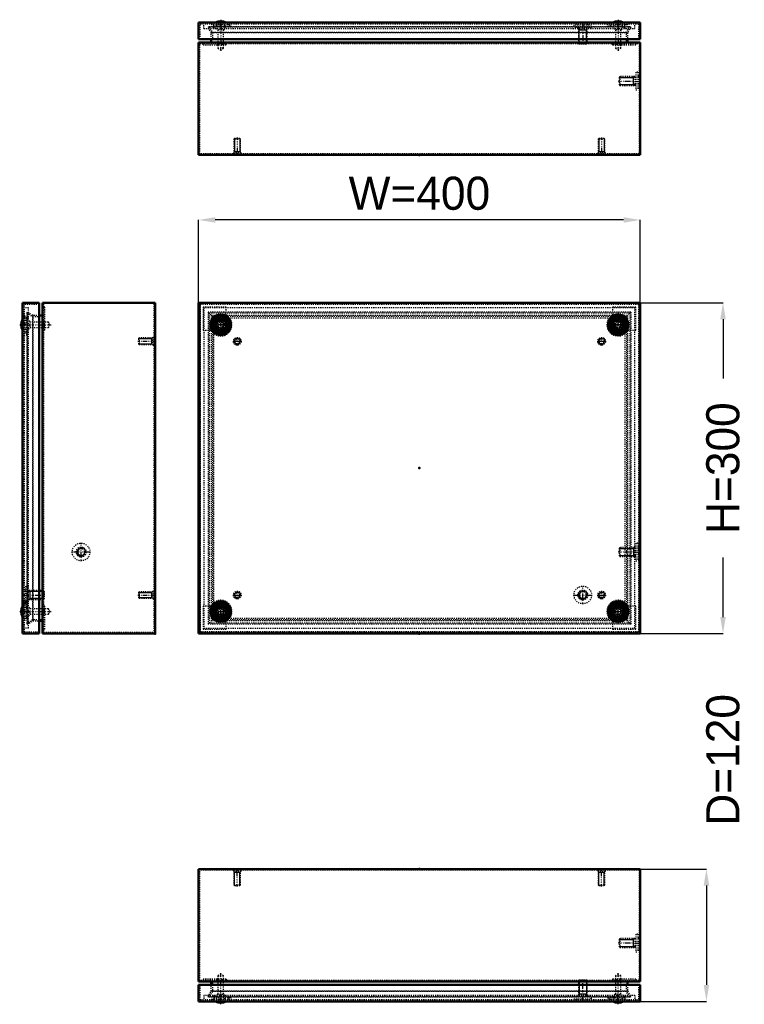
# Model space of a CAD drawing. Header units: millimetres. Extents: x -1 to 1231, y -1 to 891.
# Tile 1 of 2: x -1 to 655, y -1 to 891. Entities that reach past the tile are written whole.
import ezdxf

# ---------------------------------------------------------------- set-up
doc = ezdxf.new("R2010")
doc.units = ezdxf.units.MM
doc.linetypes.add('Center', pattern=[1.5, 0.45, -0.5, 0.05, -0.5])
doc.linetypes.add('Dashed', pattern=[2, 1, -1])
for name, color, linetype, lineweight in [('2d ConnectionPoints', 7, 'Continuous', 50), ('AM_0', 7, 'Continuous', 50), ('AM_5', 3, 'Continuous', 25), ('AM_7', 7, 'Center', 25), ('AM_9', 6, 'Dashed', 25)]:
    doc.layers.add(name, color=color, linetype=linetype, lineweight=lineweight)
doc.dimstyles.new('ISO-25', dxfattribs={"dimtxt": 2.5, "dimasz": 2.5, "dimexe": 1.25, "dimexo": 0.625, "dimtad": 1, "dimtxsty": 'Standard', "dimcen": 2.5, "dimadec": 0, "dimazin": 0, "dimtfac": 1, "dimtmove": 0, "dimatfit": 3, "dimfxl": 1, "dimarcsym": 0})

# ---------------------------------------------------------------- blocks, each defined once
blk = doc.blocks.new('1_SSTBXXXXXX_0__03_1_0_in_SSTB304012_0__1300')
at = {"layer": 'AM_7'}
blk.add_line((180.75, -1.3), (180.75, 27.38), dxfattribs=at)
blk = doc.blocks.new('2_SSTBXXXXXX_0__03_2_0_in_SSTB304012_0__1300')
at = {"layer": 'AM_7'}
blk.add_line((540.75, -1.3), (540.75, 27.38), dxfattribs=at)
blk = doc.blocks.new('3_SSTBXXXXXX_0__03_3_0_in_SSTB304012_0__1300')
at = {"layer": 'AM_0'}
blk.add_arc((180.75, 9.08), 9.08, 238.96755, 301.03245, dxfattribs=at)
at = {"layer": 'AM_9'}
for p, q in [((180.75, 26.08), (178.3, 24.66)), ((178.3, 24.66), (178.3, 7.8)), ((178.3, 24.66), (183.2, 24.66)), ((183.2, 24.66), (180.75, 26.08)), ((183.2, 7.8), (183.2, 24.66)), ((174.1, 3.3), (173.35, 1.3)), ((174.75, 1.8), (174.56, 1.3)), ((174.75, 1.8), (186.75, 1.8)), ((175.75, 1.8), (175.75, 1.5)), ((175.75, 1.5), (185.75, 1.5)), ((177.71, 7.8), (176.04, 4.8)), ((177, 4.8), (177, 3.3)), ((177.71, 7.8), (183.79, 7.8)), ((185.46, 4.8), (183.79, 7.8)), ((184.5, 3.3), (184.5, 4.8)), ((185.75, 1.5), (185.75, 1.8)), ((186.94, 1.3), (186.75, 1.8)), ((188.15, 1.3), (187.4, 3.3))]:
    blk.add_line(p, q, dxfattribs=at)
for start, end in [(236.60013, 238.96755), (301.03245, 303.39987)]:
    blk.add_arc((180.75, 9.08), 9.08, start, end, dxfattribs=at)
blk = doc.blocks.new('4_SSTBXXXXXX_0__03_4_0_in_SSTB304012_0__1300')
at = {"layer": 'AM_0'}
blk.add_arc((540.75, 9.08), 9.08, 238.96755, 301.03245, dxfattribs=at)
at = {"layer": 'AM_9'}
for p, q in [((540.75, 26.08), (538.3, 24.66)), ((538.3, 24.66), (538.3, 7.8)), ((538.3, 24.66), (543.2, 24.66)), ((543.2, 24.66), (540.75, 26.08)), ((543.2, 7.8), (543.2, 24.66)), ((534.1, 3.3), (533.35, 1.3)), ((534.75, 1.8), (534.56, 1.3)), ((534.75, 1.8), (546.75, 1.8)), ((535.75, 1.8), (535.75, 1.5)), ((535.75, 1.5), (545.75, 1.5)), ((537.71, 7.8), (536.04, 4.8)), ((537, 4.8), (537, 3.3)), ((537.71, 7.8), (543.79, 7.8)), ((545.46, 4.8), (543.79, 7.8)), ((544.5, 3.3), (544.5, 4.8)), ((545.75, 1.5), (545.75, 1.8)), ((546.94, 1.3), (546.75, 1.8)), ((548.15, 1.3), (547.4, 3.3))]:
    blk.add_line(p, q, dxfattribs=at)
for start, end in [(236.60013, 238.96755), (301.03245, 303.39987)]:
    blk.add_arc((540.75, 9.08), 9.08, start, end, dxfattribs=at)
blk = doc.blocks.new('5_SSTB3040XX_0__02_0_in_SSTB304012_0__1300')
at = {"layer": 'AM_0'}
for p, q in [((160.75, 16.3), (160.75, 1.3)), ((560.75, 16.3), (160.75, 16.3)), ((560.75, 1.3), (560.75, 16.3)), ((160.75, 1.3), (560.75, 1.3))]:
    blk.add_line(p, q, dxfattribs=at)
at = {"layer": 'AM_5'}
for p, q in [((505.52, 21), (505.52, 7.97)), ((511.98, 21), (511.98, 7.97)), ((512.75, 7.97), (504.75, 7.97)), ((504.75, 6.8), (505.52, 7.97)), ((512.75, 6.8), (511.98, 7.97))]:
    blk.add_line(p, q, dxfattribs=at)
at = {"layer": 'AM_7'}
blk.add_line((508.75, 1.89), (508.75, 21.91), dxfattribs=at)
at = {"layer": 'AM_9'}
for p, q in [((505.52, 21), (504.75, 20.23)), ((504.75, 20.23), (512.75, 20.23)), ((504.75, 20.23), (504.75, 6.8)), ((505.52, 21), (511.98, 21)), ((512.75, 20.23), (511.98, 21)), ((512.75, 6.8), (512.75, 20.23)), ((162.25, 2.8), (162.25, 16.3)), ((559.25, 16.3), (559.25, 2.8)), ((559.25, 2.8), (162.25, 2.8)), ((165.55, 6.8), (165.55, 2.8)), ((555.95, 6.8), (165.55, 6.8)), ((172.55, 3.3), (171.45, 1.3)), ((172.55, 3.3), (188.95, 3.3)), ((174.55, 6.8), (174.55, 2.8)), ((174.55, 4.8), (189.84, 4.8)), ((176.75, 4.8), (176.75, 3.3)), ((184.75, 3.3), (184.75, 4.8)), ((187.39, 4.8), (188.83, 2.8)), ((190.05, 1.3), (188.95, 3.3)), ((190.94, 2.8), (189.84, 4.8)), ((500.75, 5.8), (516.75, 5.8)), ((500.75, 5.8), (500.75, 3.8)), ((500.75, 3.8), (516.75, 3.8)), ((504.25, 3.8), (504.25, 2.8)), ((505.14, 6.8), (505.14, 5.8)), ((512.36, 5.8), (512.36, 6.8)), ((513.25, 2.8), (513.25, 3.8)), ((516.75, 3.8), (516.75, 5.8)), ((531.66, 4.8), (530.56, 2.8)), ((532.55, 3.3), (531.45, 1.3)), ((531.66, 4.8), (546.95, 4.8)), ((532.55, 3.3), (548.95, 3.3)), ((536.75, 4.8), (536.75, 3.3)), ((544.75, 3.3), (544.75, 4.8)), ((546.95, 6.8), (546.95, 2.8)), ((550.05, 1.3), (548.95, 3.3)), ((555.95, 6.8), (555.95, 2.8))]:
    blk.add_line(p, q, dxfattribs=at)
blk.add_lwpolyline([(532.67, 2.8), (532.92, 3.16), (534.11, 4.8)], dxfattribs=at)
blk = doc.blocks.new('6_SSTB304012_0__01_0_in_SSTB304012_0__1300')
at = {"layer": 'AM_0'}
for p, q in [((160.75, 121.3), (160.75, 19.3)), ((560.75, 121.3), (160.75, 121.3)), ((560.75, 19.3), (560.75, 121.3)), ((160.75, 19.3), (560.75, 19.3)), ((172.25, 16.3), (172.25, 19.3)), ((549.25, 19.3), (549.25, 16.3))]:
    blk.add_line(p, q, dxfattribs=at)
at = {"layer": 'AM_5'}
for p, q in [((192.75, 119.3), (193.36, 118.05)), ((198.75, 118.05), (192.75, 118.05)), ((193.36, 106.3), (193.36, 118.05)), ((198.75, 119.3), (198.14, 118.05)), ((198.14, 106.3), (198.14, 118.05)), ((522.75, 119.3), (523.36, 118.05)), ((528.75, 118.05), (522.75, 118.05)), ((523.36, 106.3), (523.36, 118.05)), ((528.75, 119.3), (528.14, 118.05)), ((528.14, 106.3), (528.14, 118.05)), ((541.55, 57.53), (554.58, 57.53)), ((554.58, 50.3), (554.58, 58.3)), ((555.75, 58.3), (554.58, 57.53)), ((541.55, 51.07), (554.58, 51.07)), ((555.75, 50.3), (554.58, 51.07))]:
    blk.add_line(p, q, dxfattribs=at)
at = {"layer": 'AM_7'}
for p, q in [((195.75, 105.6), (195.75, 121)), ((525.75, 105.6), (525.75, 121)), ((540.64, 54.3), (560.66, 54.3))]:
    blk.add_line(p, q, dxfattribs=at)
at = {"layer": 'AM_9'}
for p, q in [((161.75, 20.3), (161.75, 120.3)), ((559.75, 120.3), (161.75, 120.3)), ((192.25, 120.3), (192.25, 119.3)), ((192.25, 119.3), (199.25, 119.3)), ((192.75, 119.3), (192.75, 106.91)), ((198.75, 106.91), (198.75, 119.3)), ((199.25, 119.3), (199.25, 120.3)), ((522.25, 120.3), (522.25, 119.3)), ((522.25, 119.3), (529.25, 119.3)), ((522.75, 119.3), (522.75, 106.91)), ((528.75, 106.91), (528.75, 119.3)), ((529.25, 119.3), (529.25, 120.3)), ((559.75, 120.3), (559.75, 20.3)), ((192.75, 106.91), (198.75, 106.91)), ((192.75, 106.91), (193.36, 106.3)), ((193.36, 106.3), (198.14, 106.3)), ((198.14, 106.3), (198.75, 106.91)), ((522.75, 106.91), (523.36, 106.3)), ((522.75, 106.91), (528.75, 106.91)), ((523.36, 106.3), (528.14, 106.3)), ((528.14, 106.3), (528.75, 106.91)), ((542.32, 58.3), (541.55, 57.53)), ((541.55, 57.53), (541.55, 51.07)), ((555.75, 58.3), (542.32, 58.3)), ((542.32, 58.3), (542.32, 50.3)), ((555.75, 58.3), (555.75, 50.3)), ((556.75, 57.91), (555.75, 57.91)), ((556.75, 62.3), (556.75, 46.3)), ((558.75, 62.3), (556.75, 62.3)), ((558.75, 62.3), (558.75, 46.3)), ((559.75, 58.8), (558.75, 58.8)), ((541.55, 51.07), (542.32, 50.3)), ((542.32, 50.3), (555.75, 50.3)), ((555.75, 50.69), (556.75, 50.69)), ((556.75, 46.3), (558.75, 46.3)), ((558.75, 49.8), (559.75, 49.8)), ((559.75, 20.3), (161.75, 20.3)), ((164.75, 21.5), (164.75, 20.3)), ((185.75, 21.5), (164.75, 21.5)), ((173.25, 20.3), (173.25, 10.33)), ((178.15, 21.5), (178.15, 20.3)), ((178.15, 21.5), (178.15, 20.3)), ((178.25, 21.5), (178.25, 20.3)), ((179.15, 21.5), (179.15, 20.3)), ((182.35, 21.5), (182.35, 20.3)), ((183.25, 21.5), (183.25, 20.3)), ((183.35, 21.5), (183.35, 20.3)), ((183.35, 21.5), (183.35, 20.3)), ((185.75, 21.5), (185.75, 20.3)), ((556.75, 21.5), (535.75, 21.5)), ((535.75, 21.5), (535.75, 20.3)), ((538.15, 21.5), (538.15, 20.3)), ((538.15, 21.5), (538.15, 20.3)), ((538.25, 21.5), (538.25, 20.3)), ((539.15, 21.5), (539.15, 20.3)), ((542.35, 21.5), (542.35, 20.3)), ((543.25, 21.5), (543.25, 20.3)), ((543.35, 21.5), (543.35, 20.3)), ((543.35, 21.5), (543.35, 20.3)), ((548.25, 10.33), (548.25, 20.3)), ((556.75, 21.5), (556.75, 20.3)), ((169.36, 5.6), (172.25, 10.6)), ((173.25, 10.33), (170.23, 5.1)), ((172.25, 10.6), (172.25, 16.3)), ((549.25, 10.6), (172.25, 10.6)), ((548.25, 10.33), (173.25, 10.33)), ((551.27, 5.1), (548.25, 10.33)), ((549.25, 16.3), (549.25, 10.6)), ((549.25, 10.6), (552.14, 5.6)), ((552.14, 5.6), (169.36, 5.6)), ((170.23, 5.1), (169.36, 5.6)), ((551.27, 5.1), (170.23, 5.1)), ((552.14, 5.6), (551.27, 5.1))]:
    blk.add_line(p, q, dxfattribs=at)
blk = doc.blocks.new('7_SSTBXXXXXX_0__03_1_0_in_SSTB304012_0__1300')
at = {"layer": 'AM_7'}
blk.add_line((-1.3, 354.75), (27.38, 354.75), dxfattribs=at)
blk = doc.blocks.new('8_SSTBXXXXXX_0__03_2_0_in_SSTB304012_0__1300')
at = {"layer": 'AM_0'}
blk.add_arc((9.08, 354.75), 9.08, 148.96755, 211.03245, dxfattribs=at)
at = {"layer": 'AM_9'}
for p, q in [((3.3, 361.4), (1.3, 362.15)), ((1.8, 360.75), (1.3, 360.94)), ((1.8, 359.75), (1.5, 359.75)), ((1.5, 359.75), (1.5, 349.75)), ((1.8, 360.75), (1.8, 348.75)), ((4.8, 358.5), (3.3, 358.5)), ((7.8, 357.79), (4.8, 359.46)), ((7.8, 357.79), (7.8, 351.71)), ((24.67, 357.2), (7.8, 357.2)), ((24.67, 357.2), (24.67, 352.3)), ((26.08, 354.75), (24.67, 357.2)), ((1.3, 348.56), (1.8, 348.75)), ((1.5, 349.75), (1.8, 349.75)), ((3.3, 351), (4.8, 351)), ((4.8, 350.04), (7.8, 351.71)), ((7.8, 352.3), (24.67, 352.3)), ((24.67, 352.3), (26.08, 354.75)), ((1.3, 347.35), (3.3, 348.1))]:
    blk.add_line(p, q, dxfattribs=at)
for start, end in [(146.60013, 148.96755), (211.03245, 213.39987)]:
    blk.add_arc((9.08, 354.75), 9.08, start, end, dxfattribs=at)
blk = doc.blocks.new('9_SSTBXXXXXX_0__03_3_0_in_SSTB304012_0__1300')
at = {"layer": 'AM_7'}
blk.add_line((-1.3, 614.75), (27.38, 614.75), dxfattribs=at)
blk = doc.blocks.new('10_SSTBXXXXXX_0__03_4_0_in_SSTB304012_0__1300')
at = {"layer": 'AM_0'}
blk.add_arc((9.08, 614.75), 9.08, 148.96755, 211.03245, dxfattribs=at)
at = {"layer": 'AM_9'}
for p, q in [((3.3, 621.4), (1.3, 622.15)), ((1.8, 620.75), (1.3, 620.94)), ((1.8, 619.75), (1.5, 619.75)), ((1.5, 619.75), (1.5, 609.75)), ((1.8, 620.75), (1.8, 608.75)), ((4.8, 618.5), (3.3, 618.5)), ((7.8, 617.79), (4.8, 619.46)), ((7.8, 617.79), (7.8, 611.71)), ((24.67, 617.2), (7.8, 617.2)), ((26.08, 614.75), (24.67, 617.2)), ((24.67, 617.2), (24.67, 612.3)), ((1.3, 608.56), (1.8, 608.75)), ((1.3, 607.35), (3.3, 608.1)), ((1.5, 609.75), (1.8, 609.75)), ((3.3, 611), (4.8, 611)), ((4.8, 610.04), (7.8, 611.71)), ((7.8, 612.3), (24.67, 612.3)), ((24.67, 612.3), (26.08, 614.75))]:
    blk.add_line(p, q, dxfattribs=at)
for start, end in [(146.60013, 148.96755), (211.03245, 213.39987)]:
    blk.add_arc((9.08, 614.75), 9.08, start, end, dxfattribs=at)
blk = doc.blocks.new('11_SSTB3040XX_0__02_0_in_SSTB304012_0__1300')
at = {"layer": 'AM_0'}
for p, q in [((1.3, 634.75), (1.3, 334.75)), ((1.3, 634.75), (16.3, 634.75)), ((16.3, 634.75), (16.3, 334.75)), ((1.3, 334.75), (16.3, 334.75))]:
    blk.add_line(p, q, dxfattribs=at)
at = {"layer": 'AM_5'}
for p, q in [((6.8, 373.75), (7.97, 372.98)), ((6.8, 365.75), (7.97, 366.52)), ((7.97, 373.75), (7.97, 365.75)), ((21, 372.98), (7.97, 372.98)), ((21, 366.52), (7.97, 366.52))]:
    blk.add_line(p, q, dxfattribs=at)
at = {"layer": 'AM_7'}
blk.add_line((1.89, 369.75), (21.91, 369.75), dxfattribs=at)
at = {"layer": 'AM_9'}
for p, q in [((2.8, 633.25), (2.8, 336.25)), ((16.3, 633.25), (2.8, 633.25)), ((6.8, 629.95), (2.8, 629.95)), ((6.8, 339.55), (6.8, 629.95)), ((3.3, 622.95), (1.3, 624.05)), ((6.8, 620.95), (2.8, 620.95)), ((3.3, 622.95), (3.3, 606.55)), ((4.8, 618.75), (3.3, 618.75)), ((4.8, 620.95), (4.8, 605.66)), ((4.8, 608.11), (2.8, 606.67)), ((3.3, 610.75), (4.8, 610.75)), ((1.3, 605.45), (3.3, 606.55)), ((2.8, 604.56), (4.8, 605.66)), ((5.8, 377.75), (3.8, 377.75)), ((3.8, 377.75), (3.8, 361.75)), ((5.8, 377.75), (5.8, 361.75)), ((3.8, 374.25), (2.8, 374.25)), ((6.8, 373.36), (5.8, 373.36)), ((5.8, 366.14), (6.8, 366.14)), ((20.23, 373.75), (6.8, 373.75)), ((21, 372.98), (20.23, 373.75)), ((20.23, 373.75), (20.23, 365.75)), ((20.23, 365.75), (21, 366.52)), ((21, 372.98), (21, 366.52)), ((3.3, 362.95), (1.3, 364.05)), ((2.8, 365.25), (3.8, 365.25)), ((4.8, 363.84), (2.8, 364.94)), ((3.3, 362.95), (3.3, 346.55)), ((4.8, 358.75), (3.3, 358.75)), ((3.8, 361.75), (5.8, 361.75)), ((4.8, 363.84), (4.8, 348.55)), ((6.8, 365.75), (20.23, 365.75)), ((6.8, 348.55), (2.8, 348.55)), ((3.3, 350.75), (4.8, 350.75)), ((1.3, 345.45), (3.3, 346.55)), ((6.8, 339.55), (2.8, 339.55)), ((2.8, 336.25), (16.3, 336.25))]:
    blk.add_line(p, q, dxfattribs=at)
blk.add_lwpolyline([(2.8, 362.83), (3.16, 362.58), (4.8, 361.39)], dxfattribs=at)
blk = doc.blocks.new('12_SSTB304012_0__01_0_in_SSTB304012_0__1300')
at = {"layer": 'AM_0'}
for p, q in [((19.3, 634.75), (121.3, 634.75)), ((19.3, 634.75), (19.3, 334.75)), ((121.3, 634.75), (121.3, 334.75)), ((19.3, 623.25), (16.3, 623.25)), ((16.3, 346.25), (19.3, 346.25)), ((19.3, 334.75), (121.3, 334.75))]:
    blk.add_line(p, q, dxfattribs=at)
at = {"layer": 'AM_5'}
for p, q in [((106.3, 602.14), (118.05, 602.14)), ((119.3, 602.75), (118.05, 602.14)), ((118.05, 602.75), (118.05, 596.75)), ((106.3, 597.36), (118.05, 597.36)), ((119.3, 596.75), (118.05, 597.36)), ((106.3, 372.14), (118.05, 372.14)), ((106.3, 367.36), (118.05, 367.36)), ((119.3, 372.75), (118.05, 372.14)), ((118.05, 372.75), (118.05, 366.75)), ((119.3, 366.75), (118.05, 367.36))]:
    blk.add_line(p, q, dxfattribs=at)
blk.add_arc((54.3, 408.75), 3.23, 75, 15, dxfattribs=at)
at = {"layer": 'AM_7'}
for p, q in [((105.6, 599.75), (121, 599.75)), ((54.3, 400.35), (54.3, 417.15)), ((45.9, 408.75), (62.7, 408.75)), ((105.6, 369.75), (121, 369.75))]:
    blk.add_line(p, q, dxfattribs=at)
at = {"layer": 'AM_9'}
for p, q in [((120.3, 633.95), (20.3, 633.95)), ((20.3, 633.95), (20.3, 335.95)), ((120.3, 633.95), (120.3, 335.95)), ((5.6, 626.14), (5.1, 625.27)), ((5.1, 625.27), (10.33, 622.25)), ((5.1, 625.27), (5.1, 344.23)), ((10.6, 623.25), (5.6, 626.14)), ((5.6, 626.14), (5.6, 343.36)), ((21.5, 630.75), (20.3, 630.75)), ((21.5, 609.75), (21.5, 630.75)), ((10.33, 622.25), (10.33, 347.25)), ((10.33, 622.25), (20.3, 622.25)), ((16.3, 623.25), (10.6, 623.25)), ((10.6, 623.25), (10.6, 346.25)), ((21.5, 617.59), (20.3, 617.59)), ((21.5, 616.05), (20.3, 616.05)), ((21.5, 615.66), (20.3, 615.66)), ((21.5, 615.15), (20.3, 615.15)), ((21.5, 614.35), (20.3, 614.35)), ((21.5, 613.84), (20.3, 613.84)), ((21.5, 613.45), (20.3, 613.45)), ((20.3, 611.91), (21.5, 611.91)), ((21.5, 609.75), (20.3, 609.75)), ((106.91, 602.75), (106.3, 602.14)), ((106.3, 602.14), (106.3, 597.36)), ((119.3, 602.75), (106.91, 602.75)), ((106.91, 602.75), (106.91, 596.75)), ((120.3, 603.25), (119.3, 603.25)), ((119.3, 603.25), (119.3, 596.25)), ((106.3, 597.36), (106.91, 596.75)), ((106.91, 596.75), (119.3, 596.75)), ((119.3, 596.25), (120.3, 596.25)), ((106.91, 372.75), (106.3, 372.14)), ((106.3, 372.14), (106.3, 367.36)), ((106.3, 367.36), (106.91, 366.75)), ((119.3, 372.75), (106.91, 372.75)), ((106.91, 372.75), (106.91, 366.75)), ((106.91, 366.75), (119.3, 366.75)), ((120.3, 373.25), (119.3, 373.25)), ((119.3, 373.25), (119.3, 366.25)), ((119.3, 366.25), (120.3, 366.25)), ((21.5, 359.75), (20.3, 359.75)), ((21.5, 357.59), (20.3, 357.59)), ((21.5, 338.75), (21.5, 359.75)), ((21.5, 356.05), (20.3, 356.05)), ((21.5, 355.66), (20.3, 355.66)), ((21.5, 355.15), (20.3, 355.15)), ((21.5, 354.35), (20.3, 354.35)), ((21.5, 353.84), (20.3, 353.84)), ((21.5, 353.45), (20.3, 353.45)), ((20.3, 351.91), (21.5, 351.91)), ((10.33, 347.25), (5.1, 344.23)), ((5.1, 344.23), (5.6, 343.36)), ((5.6, 343.36), (10.6, 346.25)), ((20.3, 347.25), (10.33, 347.25)), ((10.6, 346.25), (16.3, 346.25)), ((21.5, 338.75), (20.3, 338.75)), ((20.3, 335.95), (120.3, 335.95))]:
    blk.add_line(p, q, dxfattribs=at)
for radius in [8, 4.5, 4, 3.61, 3.23]:
    blk.add_circle((54.3, 408.75), radius, dxfattribs=at)
blk = doc.blocks.new('13_SSTBXXXXXX_0__03_1_0_in_SSTB304012_0__1300')
at = {"layer": 'AM_0'}
for radius in [7.4, 6.19, 6, 5]:
    blk.add_circle((180.75, 354.75), radius, dxfattribs=at)
at = {"layer": 'AM_9'}
for radius in [6.65, 4.71, 3.75, 3.04, 2.45]:
    blk.add_circle((180.75, 354.75), radius, dxfattribs=at)
blk = doc.blocks.new('14_SSTBXXXXXX_0__03_2_0_in_SSTB304012_0__1300')
at = {"layer": 'AM_0'}
for radius in [7.4, 6.19, 6, 5]:
    blk.add_circle((540.75, 354.75), radius, dxfattribs=at)
at = {"layer": 'AM_9'}
for radius in [6.65, 4.71, 3.75, 3.04, 2.45]:
    blk.add_circle((540.75, 354.75), radius, dxfattribs=at)
blk = doc.blocks.new('15_SSTBXXXXXX_0__03_3_0_in_SSTB304012_0__1300')
at = {"layer": 'AM_0'}
for radius in [7.4, 6.19, 6, 5]:
    blk.add_circle((180.75, 614.75), radius, dxfattribs=at)
at = {"layer": 'AM_9'}
for radius in [6.65, 4.71, 3.75, 3.04, 2.45]:
    blk.add_circle((180.75, 614.75), radius, dxfattribs=at)
blk = doc.blocks.new('16_SSTBXXXXXX_0__03_4_0_in_SSTB304012_0__1300')
at = {"layer": 'AM_0'}
for radius in [7.4, 6.19, 6, 5]:
    blk.add_circle((540.75, 614.75), radius, dxfattribs=at)
at = {"layer": 'AM_9'}
for radius in [6.65, 4.71, 3.75, 3.04, 2.45]:
    blk.add_circle((540.75, 614.75), radius, dxfattribs=at)
blk = doc.blocks.new('17_SSTB3040XX_0__02_0_in_SSTB304012_0__1300')
at = {"layer": 'AM_0'}
for p, q in [((160.75, 634.75), (160.75, 334.75)), ((160.75, 634.75), (560.75, 634.75)), ((560.75, 634.75), (560.75, 334.75)), ((160.75, 334.75), (560.75, 334.75))]:
    blk.add_line(p, q, dxfattribs=at)
for centre, radius in [((180.75, 614.75), 9.3), ((180.75, 614.75), 8.2), ((540.75, 614.75), 9.3), ((540.75, 614.75), 8.2), ((180.75, 354.75), 9.3), ((180.75, 354.75), 8.2), ((540.75, 354.75), 9.3), ((540.75, 354.75), 8.2)]:
    blk.add_circle(centre, radius, dxfattribs=at)
at = {"layer": 'AM_5'}
blk.add_arc((508.75, 369.75), 3.23, 75, 15, dxfattribs=at)
at = {"layer": 'AM_7'}
for p, q in [((180.75, 604.98), (180.75, 624.52)), ((540.75, 604.98), (540.75, 624.52)), ((170.98, 614.75), (190.52, 614.75)), ((530.98, 614.75), (550.52, 614.75)), ((508.75, 361.35), (508.75, 378.15)), ((500.35, 369.75), (517.15, 369.75)), ((180.75, 344.98), (180.75, 364.52)), ((540.75, 344.98), (540.75, 364.52)), ((170.98, 354.75), (190.52, 354.75)), ((530.98, 354.75), (550.52, 354.75))]:
    blk.add_line(p, q, dxfattribs=at)
at = {"layer": 'AM_9'}
for p, q in [((162.25, 633.25), (162.25, 336.25)), ((559.25, 633.25), (162.25, 633.25)), ((555.95, 629.95), (165.55, 629.95)), ((165.55, 629.95), (165.55, 339.55)), ((555.95, 339.55), (555.95, 629.95)), ((559.25, 633.25), (559.25, 336.25)), ((174.55, 348.55), (174.55, 620.95)), ((174.55, 620.95), (546.95, 620.95)), ((546.95, 620.95), (546.95, 348.55)), ((546.95, 348.55), (174.55, 348.55)), ((165.55, 339.55), (555.95, 339.55)), ((559.25, 336.25), (162.25, 336.25))]:
    blk.add_line(p, q, dxfattribs=at)
for centre, radius in [((180.75, 614.75), 4), ((540.75, 614.75), 4), ((508.75, 369.75), 8), ((508.75, 369.75), 4.5), ((508.75, 369.75), 4), ((508.75, 369.75), 3.61), ((508.75, 369.75), 3.23), ((180.75, 354.75), 4), ((540.75, 354.75), 4)]:
    blk.add_circle(centre, radius, dxfattribs=at)
for centre, radius, start, end in [((180.75, 614.75), 9.09, 226.97679, 43.02321), ((180.75, 614.75), 10.19, 232.51027, 37.48973), ((540.75, 614.75), 10.19, 142.51027, 307.48973), ((540.75, 614.75), 9.09, 136.97679, 313.02321), ((180.75, 354.75), 10.19, 322.51027, 127.48973), ((180.75, 354.75), 9.09, 316.97679, 133.02321), ((540.75, 354.75), 10.19, 52.51027, 217.48973), ((540.75, 354.75), 9.09, 46.97679, 223.02321)]:
    blk.add_arc(centre, radius, start, end, dxfattribs=at)
blk = doc.blocks.new('18_SSTB304012_0__01_0_in_SSTB304012_0__1300')
at = {"layer": 'AM_5'}
for p, q in [((541.55, 411.98), (554.58, 411.98)), ((555.75, 412.75), (554.58, 411.98)), ((554.58, 412.75), (554.58, 404.75)), ((541.55, 405.52), (554.58, 405.52)), ((555.75, 404.75), (554.58, 405.52))]:
    blk.add_line(p, q, dxfattribs=at)
for centre in [(195.75, 599.75), (525.75, 599.75), (195.75, 369.75), (525.75, 369.75)]:
    blk.add_arc(centre, 2.39, 75, 15, dxfattribs=at)
at = {"layer": 'AM_7'}
for p, q in [((192.07, 599.75), (199.43, 599.75)), ((195.75, 596.08), (195.75, 603.42)), ((522.08, 599.75), (529.42, 599.75)), ((525.75, 596.08), (525.75, 603.42)), ((540.64, 408.75), (560.66, 408.75)), ((192.07, 369.75), (199.43, 369.75)), ((195.75, 366.07), (195.75, 373.43)), ((522.08, 369.75), (529.42, 369.75)), ((525.75, 366.07), (525.75, 373.43))]:
    blk.add_line(p, q, dxfattribs=at)
at = {"layer": 'AM_9'}
for p, q in [((559.75, 633.95), (161.75, 633.95)), ((161.75, 633.95), (161.75, 335.95)), ((559.75, 633.95), (559.75, 335.95)), ((164.75, 630.75), (164.75, 609.75)), ((185.75, 630.75), (164.75, 630.75)), ((552.14, 626.14), (169.36, 626.14)), ((173.25, 622.25), (169.36, 626.14)), ((169.36, 626.14), (169.36, 343.36)), ((551.27, 625.27), (170.23, 625.27)), ((170.23, 625.27), (170.23, 344.23)), ((185.75, 609.75), (185.75, 630.75)), ((535.75, 630.75), (535.75, 609.75)), ((556.75, 630.75), (535.75, 630.75)), ((552.14, 626.14), (548.25, 622.25)), ((551.27, 625.27), (551.27, 344.23)), ((552.14, 626.14), (552.14, 343.36)), ((556.75, 609.75), (556.75, 630.75)), ((172.25, 623.25), (172.25, 346.25)), ((549.25, 623.25), (172.25, 623.25)), ((548.25, 622.25), (173.25, 622.25)), ((173.25, 622.25), (173.25, 347.25)), ((178.25, 616.05), (178.15, 615.66)), ((183.35, 615.66), (183.25, 616.05)), ((538.25, 616.05), (538.15, 615.66)), ((543.35, 615.66), (543.25, 616.05)), ((548.25, 622.25), (548.25, 347.25)), ((549.25, 623.25), (549.25, 346.25)), ((164.75, 609.75), (185.75, 609.75)), ((178.15, 613.84), (178.25, 613.45)), ((179.15, 615.15), (179.15, 614.35)), ((182.35, 614.35), (182.35, 615.15)), ((183.25, 613.45), (183.35, 613.84)), ((535.75, 609.75), (556.75, 609.75)), ((538.15, 613.84), (538.25, 613.45)), ((539.15, 615.15), (539.15, 614.35)), ((542.35, 614.35), (542.35, 615.15)), ((543.25, 613.45), (543.35, 613.84)), ((542.32, 412.75), (541.55, 411.98)), ((541.55, 411.98), (541.55, 405.52)), ((555.75, 412.75), (542.32, 412.75)), ((542.32, 412.75), (542.32, 404.75)), ((555.75, 412.75), (555.75, 404.75)), ((556.75, 412.36), (555.75, 412.36)), ((558.75, 416.75), (556.75, 416.75)), ((556.75, 416.75), (556.75, 400.75)), ((558.75, 416.75), (558.75, 400.75)), ((559.75, 413.25), (558.75, 413.25)), ((541.55, 405.52), (542.32, 404.75)), ((542.32, 404.75), (555.75, 404.75)), ((555.75, 405.14), (556.75, 405.14)), ((558.75, 404.25), (559.75, 404.25)), ((556.75, 400.75), (558.75, 400.75)), ((185.75, 359.75), (164.75, 359.75)), ((164.75, 359.75), (164.75, 338.75)), ((185.75, 338.75), (185.75, 359.75)), ((556.75, 359.75), (535.75, 359.75)), ((535.75, 359.75), (535.75, 338.75)), ((556.75, 338.75), (556.75, 359.75)), ((178.25, 356.05), (178.15, 355.66)), ((178.15, 353.84), (178.25, 353.45)), ((179.15, 355.15), (179.15, 354.35)), ((182.35, 354.35), (182.35, 355.15)), ((183.35, 355.66), (183.25, 356.05)), ((183.25, 353.45), (183.35, 353.84)), ((538.25, 356.05), (538.15, 355.66)), ((538.15, 353.84), (538.25, 353.45)), ((539.15, 355.15), (539.15, 354.35)), ((542.35, 354.35), (542.35, 355.15)), ((543.35, 355.66), (543.25, 356.05)), ((543.25, 353.45), (543.35, 353.84)), ((169.36, 343.36), (173.25, 347.25)), ((552.14, 343.36), (169.36, 343.36)), ((551.27, 344.23), (170.23, 344.23)), ((549.25, 346.25), (172.25, 346.25)), ((548.25, 347.25), (173.25, 347.25)), ((548.25, 347.25), (552.14, 343.36)), ((161.75, 335.95), (559.75, 335.95)), ((164.75, 338.75), (185.75, 338.75)), ((535.75, 338.75), (556.75, 338.75))]:
    blk.add_line(p, q, dxfattribs=at)
for centre, radius in [((195.75, 599.75), 3.5), ((195.75, 599.75), 3), ((195.75, 599.75), 2.39), ((525.75, 599.75), 3.5), ((525.75, 599.75), 3), ((525.75, 599.75), 2.39), ((195.75, 369.75), 3.5), ((195.75, 369.75), 3), ((195.75, 369.75), 2.39), ((525.75, 369.75), 3.5), ((525.75, 369.75), 3), ((525.75, 369.75), 2.39)]:
    blk.add_circle(centre, radius, dxfattribs=at)
for centre, radius, start, end in [((180.75, 614.79), 2.8, 26.76435, 153.2334), ((540.75, 614.79), 2.8, 26.7666, 153.23565), ((179.43, 616.93), 1.8, 224.64964, 261.02983), ((179.43, 612.57), 1.8, 98.92166, 135.29499), ((180.75, 614.71), 2.8, 206.76435, 333.2345), ((182.07, 616.93), 1.8, 278.96924, 315.35016), ((182.07, 612.57), 1.8, 44.70491, 81.07787), ((539.43, 616.93), 1.8, 224.64984, 261.03076), ((539.43, 612.57), 1.8, 98.92213, 135.29509), ((540.75, 614.71), 2.8, 206.7655, 333.23565), ((542.07, 616.93), 1.8, 278.97017, 315.35036), ((542.07, 612.57), 1.8, 44.70501, 81.07834), ((180.75, 354.79), 2.8, 26.7655, 153.23565), ((540.75, 354.79), 2.8, 26.76435, 153.2345), ((179.43, 356.93), 1.8, 224.70501, 261.07834), ((179.43, 352.57), 1.8, 98.97017, 135.35036), ((180.75, 354.71), 2.8, 206.7666, 333.23565), ((182.07, 356.93), 1.8, 278.92213, 315.29509), ((182.07, 352.57), 1.8, 44.64984, 81.03076), ((539.43, 356.93), 1.8, 224.70491, 261.07787), ((539.43, 352.57), 1.8, 98.96924, 135.35016), ((540.75, 354.71), 2.8, 206.76435, 333.2334), ((542.07, 356.93), 1.8, 278.92166, 315.29499), ((542.07, 352.57), 1.8, 44.64964, 81.02983)]:
    blk.add_arc(centre, radius, start, end, dxfattribs=at)
blk = doc.blocks.new('29_SSTBXXXXXX_0__03_1_0_in_SSTB304012_0__1300')
at = {"layer": 'AM_0'}
blk.add_arc((180.75, 880.92), 9.08, 58.96755, 121.03245, dxfattribs=at)
at = {"layer": 'AM_7'}
blk.add_line((180.75, 891.3), (180.75, 862.62), dxfattribs=at)
at = {"layer": 'AM_9'}
for p, q in [((173.35, 888.7), (174.1, 886.7)), ((174.56, 888.7), (174.75, 888.2)), ((186.75, 888.2), (174.75, 888.2)), ((185.75, 888.5), (175.75, 888.5)), ((175.75, 888.5), (175.75, 888.2)), ((176.04, 885.2), (177.71, 882.2)), ((177, 886.7), (177, 885.2)), ((183.79, 882.2), (185.46, 885.2)), ((184.5, 885.2), (184.5, 886.7)), ((185.75, 888.2), (185.75, 888.5)), ((186.75, 888.2), (186.94, 888.7)), ((187.4, 886.7), (188.15, 888.7)), ((183.79, 882.2), (177.71, 882.2)), ((178.3, 882.2), (178.3, 865.34)), ((183.2, 865.34), (183.2, 882.2)), ((183.2, 865.34), (178.3, 865.34)), ((178.3, 865.34), (180.75, 863.92)), ((180.75, 863.92), (183.2, 865.34))]:
    blk.add_line(p, q, dxfattribs=at)
for start, end in [(121.03245, 123.39987), (56.60013, 58.96755)]:
    blk.add_arc((180.75, 880.92), 9.08, start, end, dxfattribs=at)
blk = doc.blocks.new('30_SSTBXXXXXX_0__03_2_0_in_SSTB304012_0__1300')
at = {"layer": 'AM_0'}
blk.add_arc((540.75, 880.92), 9.08, 58.96755, 121.03245, dxfattribs=at)
at = {"layer": 'AM_7'}
blk.add_line((540.75, 891.3), (540.75, 862.62), dxfattribs=at)
at = {"layer": 'AM_9'}
for p, q in [((533.35, 888.7), (534.1, 886.7)), ((534.56, 888.7), (534.75, 888.2)), ((546.75, 888.2), (534.75, 888.2)), ((545.75, 888.5), (535.75, 888.5)), ((535.75, 888.5), (535.75, 888.2)), ((536.04, 885.2), (537.71, 882.2)), ((537, 886.7), (537, 885.2)), ((543.79, 882.2), (545.46, 885.2)), ((544.5, 885.2), (544.5, 886.7)), ((545.75, 888.2), (545.75, 888.5)), ((546.75, 888.2), (546.94, 888.7)), ((547.4, 886.7), (548.15, 888.7)), ((543.79, 882.2), (537.71, 882.2)), ((538.3, 882.2), (538.3, 865.34)), ((543.2, 865.34), (543.2, 882.2)), ((538.3, 865.34), (540.75, 863.92)), ((543.2, 865.34), (538.3, 865.34)), ((540.75, 863.92), (543.2, 865.34))]:
    blk.add_line(p, q, dxfattribs=at)
for start, end in [(121.03245, 123.39987), (56.60013, 58.96755)]:
    blk.add_arc((540.75, 880.92), 9.08, start, end, dxfattribs=at)
blk = doc.blocks.new('31_SSTB3040XX_0__02_0_in_SSTB304012_0__1300')
at = {"layer": 'AM_0'}
for p, q in [((160.75, 873.7), (160.75, 888.7)), ((160.75, 888.7), (560.75, 888.7)), ((560.75, 888.7), (560.75, 873.7)), ((560.75, 873.7), (160.75, 873.7))]:
    blk.add_line(p, q, dxfattribs=at)
at = {"layer": 'AM_5'}
for p, q in [((504.75, 883.2), (505.52, 882.03)), ((504.75, 882.03), (512.75, 882.03)), ((505.52, 869), (505.52, 882.03)), ((512.75, 883.2), (511.98, 882.03)), ((511.98, 869), (511.98, 882.03))]:
    blk.add_line(p, q, dxfattribs=at)
at = {"layer": 'AM_7'}
blk.add_line((508.75, 888.11), (508.75, 868.09), dxfattribs=at)
at = {"layer": 'AM_9'}
for p, q in [((162.25, 873.7), (162.25, 887.2)), ((559.25, 887.2), (162.25, 887.2)), ((165.55, 883.2), (165.55, 887.2)), ((171.45, 888.7), (172.55, 886.7)), ((188.95, 886.7), (172.55, 886.7)), ((174.55, 883.2), (174.55, 887.2)), ((189.84, 885.2), (174.55, 885.2)), ((176.75, 886.7), (176.75, 885.2)), ((184.75, 885.2), (184.75, 886.7)), ((188.95, 886.7), (190.05, 888.7)), ((189.84, 885.2), (190.94, 887.2)), ((500.75, 886.2), (500.75, 884.2)), ((516.75, 886.2), (500.75, 886.2)), ((516.75, 884.2), (500.75, 884.2)), ((504.25, 887.2), (504.25, 886.2)), ((505.14, 884.2), (505.14, 883.2)), ((512.36, 883.2), (512.36, 884.2)), ((513.25, 886.2), (513.25, 887.2)), ((516.75, 884.2), (516.75, 886.2)), ((530.56, 887.2), (531.66, 885.2)), ((531.45, 888.7), (532.55, 886.7)), ((546.95, 885.2), (531.66, 885.2)), ((548.95, 886.7), (532.55, 886.7)), ((534.11, 885.2), (532.67, 887.2)), ((536.75, 886.7), (536.75, 885.2)), ((544.75, 885.2), (544.75, 886.7)), ((546.95, 883.2), (546.95, 887.2)), ((548.95, 886.7), (550.05, 888.7)), ((555.95, 883.2), (555.95, 887.2)), ((559.25, 887.2), (559.25, 873.7)), ((165.55, 883.2), (555.95, 883.2)), ((504.75, 883.2), (504.75, 869.77)), ((512.75, 869.77), (512.75, 883.2)), ((504.75, 869.77), (505.52, 869)), ((512.75, 869.77), (504.75, 869.77)), ((511.98, 869), (505.52, 869)), ((511.98, 869), (512.75, 869.77))]:
    blk.add_line(p, q, dxfattribs=at)
blk.add_lwpolyline([(188.83, 887.2), (188.58, 886.84), (187.39, 885.2)], dxfattribs=at)
blk = doc.blocks.new('32_SSTB304012_0__01_0_in_SSTB304012_0__1300')
at = {"layer": 'AM_0'}
for p, q in [((160.75, 870.7), (560.75, 870.7)), ((160.75, 768.7), (160.75, 870.7)), ((172.25, 870.7), (172.25, 873.7)), ((549.25, 873.7), (549.25, 870.7)), ((560.75, 870.7), (560.75, 768.7)), ((560.75, 768.7), (160.75, 768.7))]:
    blk.add_line(p, q, dxfattribs=at)
at = {"layer": 'AM_5'}
for p, q in [((554.58, 831.7), (554.58, 839.7)), ((555.75, 839.7), (554.58, 838.93)), ((541.55, 838.93), (554.58, 838.93)), ((541.55, 832.47), (554.58, 832.47)), ((555.75, 831.7), (554.58, 832.47)), ((193.36, 783.7), (193.36, 771.95)), ((198.14, 783.7), (198.14, 771.95)), ((523.36, 783.7), (523.36, 771.95)), ((528.14, 783.7), (528.14, 771.95)), ((192.75, 770.7), (193.36, 771.95)), ((192.75, 771.95), (198.75, 771.95)), ((198.75, 770.7), (198.14, 771.95)), ((522.75, 771.95), (528.75, 771.95)), ((522.75, 770.7), (523.36, 771.95)), ((528.75, 770.7), (528.14, 771.95))]:
    blk.add_line(p, q, dxfattribs=at)
at = {"layer": 'AM_7'}
for p, q in [((540.64, 835.7), (560.66, 835.7)), ((195.75, 784.4), (195.75, 769)), ((525.75, 784.4), (525.75, 769))]:
    blk.add_line(p, q, dxfattribs=at)
at = {"layer": 'AM_9'}
for p, q in [((169.36, 884.4), (170.23, 884.9)), ((172.25, 879.4), (169.36, 884.4)), ((552.14, 884.4), (169.36, 884.4)), ((170.23, 884.9), (173.25, 879.67)), ((551.27, 884.9), (170.23, 884.9)), ((548.25, 879.67), (551.27, 884.9)), ((552.14, 884.4), (549.25, 879.4)), ((551.27, 884.9), (552.14, 884.4)), ((172.25, 873.7), (172.25, 879.4)), ((549.25, 879.4), (172.25, 879.4)), ((548.25, 879.67), (173.25, 879.67)), ((173.25, 879.67), (173.25, 869.7)), ((548.25, 869.7), (548.25, 879.67)), ((549.25, 879.4), (549.25, 873.7)), ((161.75, 869.7), (559.75, 869.7)), ((161.75, 769.7), (161.75, 869.7)), ((164.75, 868.5), (164.75, 869.7)), ((164.75, 868.5), (185.75, 868.5)), ((178.15, 868.5), (178.15, 869.7)), ((178.15, 868.5), (178.15, 869.7)), ((178.25, 868.5), (178.25, 869.7)), ((179.15, 868.5), (179.15, 869.7)), ((182.35, 868.5), (182.35, 869.7)), ((183.25, 868.5), (183.25, 869.7)), ((183.35, 868.5), (183.35, 869.7)), ((183.35, 868.5), (183.35, 869.7)), ((185.75, 868.5), (185.75, 869.7)), ((535.75, 868.5), (535.75, 869.7)), ((535.75, 868.5), (556.75, 868.5)), ((538.15, 868.5), (538.15, 869.7)), ((538.15, 868.5), (538.15, 869.7)), ((538.25, 868.5), (538.25, 869.7)), ((539.15, 868.5), (539.15, 869.7)), ((542.35, 868.5), (542.35, 869.7)), ((543.25, 868.5), (543.25, 869.7)), ((543.35, 868.5), (543.35, 869.7)), ((543.35, 868.5), (543.35, 869.7)), ((556.75, 868.5), (556.75, 869.7)), ((559.75, 869.7), (559.75, 769.7)), ((542.32, 839.7), (541.55, 838.93)), ((555.75, 839.7), (542.32, 839.7)), ((542.32, 839.7), (542.32, 831.7)), ((555.75, 839.7), (555.75, 831.7)), ((556.75, 839.31), (555.75, 839.31)), ((558.75, 843.7), (556.75, 843.7)), ((556.75, 843.7), (556.75, 827.7)), ((558.75, 843.7), (558.75, 827.7)), ((559.75, 840.2), (558.75, 840.2)), ((541.55, 838.93), (541.55, 832.47)), ((541.55, 832.47), (542.32, 831.7)), ((542.32, 831.7), (555.75, 831.7)), ((555.75, 832.09), (556.75, 832.09)), ((558.75, 831.2), (559.75, 831.2)), ((556.75, 827.7), (558.75, 827.7)), ((193.36, 783.7), (192.75, 783.09)), ((192.75, 783.09), (192.75, 770.7)), ((198.75, 783.09), (192.75, 783.09)), ((198.14, 783.7), (193.36, 783.7)), ((198.75, 783.09), (198.14, 783.7)), ((198.75, 770.7), (198.75, 783.09)), ((523.36, 783.7), (522.75, 783.09)), ((522.75, 783.09), (522.75, 770.7)), ((528.75, 783.09), (522.75, 783.09)), ((528.14, 783.7), (523.36, 783.7)), ((528.75, 783.09), (528.14, 783.7)), ((528.75, 770.7), (528.75, 783.09)), ((559.75, 769.7), (161.75, 769.7)), ((192.25, 770.7), (192.25, 769.7)), ((199.25, 770.7), (192.25, 770.7)), ((199.25, 769.7), (199.25, 770.7)), ((522.25, 770.7), (522.25, 769.7)), ((529.25, 770.7), (522.25, 770.7)), ((529.25, 769.7), (529.25, 770.7))]:
    blk.add_line(p, q, dxfattribs=at)
blk = doc.blocks.new('*D33')
at = {"layer": 'AM_5', "color": 0, "lineweight": -2}
for p, q in [((560.75, 121.3), (620.75, 121.3)), ((620.75, 106.3), (620.75, 16.3)), ((560.75, 1.3), (620.75, 1.3))]:
    blk.add_line(p, q, dxfattribs=at)
at = {"layer": 'AM_5', "color": 0}
for points in [[(623.25, 106.3), (618.25, 106.3), (620.75, 121.3)], [(618.25, 16.3), (623.25, 16.3), (620.75, 1.3)]]:
    blk.add_solid(points, dxfattribs=at)
at = {"layer": 'Defpoints', "color": 0}
for p in [(560.75, 121.3), (560.75, 1.3), (620.75, 1.3)]:
    blk.add_point(p, dxfattribs=at)
at = {"layer": 'AM_5', "color": 0, "insert": (635.75, 220.3), "char_height": 30, "attachment_point": 5, "rotation": 90}
blk.add_mtext('D=120', dxfattribs=at)
blk = doc.blocks.new('*D34')
at = {"layer": 'AM_5', "color": 0, "lineweight": -2}
for p, q in [((160.75, 634.75), (160.75, 709.75)), ((545.75, 709.75), (175.75, 709.75)), ((560.75, 634.75), (560.75, 709.75))]:
    blk.add_line(p, q, dxfattribs=at)
at = {"layer": 'AM_5', "color": 0}
for points in [[(175.75, 712.25), (175.75, 707.25), (160.75, 709.75)], [(545.75, 707.25), (545.75, 712.25), (560.75, 709.75)]]:
    blk.add_solid(points, dxfattribs=at)
at = {"layer": 'Defpoints', "color": 0}
for p in [(160.75, 694.75), (160.75, 634.75), (560.75, 634.75)]:
    blk.add_point(p, dxfattribs=at)
at = {"layer": 'AM_5', "color": 0, "insert": (360.75, 733.75), "char_height": 30, "attachment_point": 5}
blk.add_mtext('W=400', dxfattribs=at)
blk = doc.blocks.new('*D35')
at = {"layer": 'AM_5', "color": 0, "lineweight": -2}
for p, q in [((560.75, 634.75), (635.75, 634.75)), ((635.75, 619.75), (635.75, 565.89)), ((635.75, 349.75), (635.75, 403.61)), ((560.75, 334.75), (635.75, 334.75))]:
    blk.add_line(p, q, dxfattribs=at)
at = {"layer": 'AM_5', "color": 0}
for points in [[(638.25, 619.75), (633.25, 619.75), (635.75, 634.75)], [(633.25, 349.75), (638.25, 349.75), (635.75, 334.75)]]:
    blk.add_solid(points, dxfattribs=at)
at = {"layer": 'Defpoints', "color": 0}
for p in [(560.75, 634.75), (620.75, 634.75), (560.75, 334.75)]:
    blk.add_point(p, dxfattribs=at)
at = {"layer": 'AM_5', "color": 0, "insert": (635.75, 484.75), "char_height": 30, "attachment_point": 5, "rotation": 90}
blk.add_mtext('H=300', dxfattribs=at)

msp = doc.modelspace()

# ---------------------------------------------------------------- linework, layer by layer
at = {"layer": '2d ConnectionPoints'}
for p in [(180.75, 886.7), (360.75, 888.7), (540.75, 886.7), (360.75, 768.7), (3.3, 614.75), (3.3, 614.75), (3.3, 614.75), (3.3, 614.75), (180.75, 614.75), (180.75, 614.75), (540.75, 614.75), (540.75, 614.75), (1.3, 484.75), (1.3, 484.75), (360.75, 484.75), (360.75, 484.75), (3.3, 354.75), (3.3, 354.75), (3.3, 354.75), (180.75, 354.75), (540.75, 354.75), (540.75, 354.75), (121.3, 334.75), (360.75, 334.75), (360.75, 121.3), (180.75, 3.3), (180.75, 3.3), (180.75, 3.3), (360.75, 1.3), (360.75, 1.3), (540.75, 3.3), (540.75, 3.3), (540.75, 3.3), (540.75, 3.3)]:
    msp.add_point(p, dxfattribs=at)

# ---------------------------------------------------------------- block references
for name in ['31_SSTB3040XX_0__02_0_in_SSTB304012_0__1300', '32_SSTB304012_0__01_0_in_SSTB304012_0__1300', '29_SSTBXXXXXX_0__03_1_0_in_SSTB304012_0__1300', '30_SSTBXXXXXX_0__03_2_0_in_SSTB304012_0__1300', '11_SSTB3040XX_0__02_0_in_SSTB304012_0__1300', '12_SSTB304012_0__01_0_in_SSTB304012_0__1300', '17_SSTB3040XX_0__02_0_in_SSTB304012_0__1300', '18_SSTB304012_0__01_0_in_SSTB304012_0__1300', '10_SSTBXXXXXX_0__03_4_0_in_SSTB304012_0__1300', '15_SSTBXXXXXX_0__03_3_0_in_SSTB304012_0__1300', '16_SSTBXXXXXX_0__03_4_0_in_SSTB304012_0__1300', '9_SSTBXXXXXX_0__03_3_0_in_SSTB304012_0__1300', '8_SSTBXXXXXX_0__03_2_0_in_SSTB304012_0__1300', '13_SSTBXXXXXX_0__03_1_0_in_SSTB304012_0__1300', '14_SSTBXXXXXX_0__03_2_0_in_SSTB304012_0__1300', '7_SSTBXXXXXX_0__03_1_0_in_SSTB304012_0__1300', '6_SSTB304012_0__01_0_in_SSTB304012_0__1300', '1_SSTBXXXXXX_0__03_1_0_in_SSTB304012_0__1300', '2_SSTBXXXXXX_0__03_2_0_in_SSTB304012_0__1300', '5_SSTB3040XX_0__02_0_in_SSTB304012_0__1300', '3_SSTBXXXXXX_0__03_3_0_in_SSTB304012_0__1300', '4_SSTBXXXXXX_0__03_4_0_in_SSTB304012_0__1300']:
    msp.add_blockref(name, (0, 0))

# ---------------------------------------------------------------- dimensions: what is measured, and where the dimension line sits
at = {"layer": 'AM_5'}
dim = msp.add_linear_dim(base=(160.75, 709.75), p1=(560.75, 634.75), p2=(160.75, 634.75), text='W=400', dimstyle='ISO-25', override={"dimtxt": 30, "dimasz": 15, "dimexe": 0, "dimexo": 0, "dimgap": 9}, dxfattribs=at)
dim.commit()
dim.dimension.update_dxf_attribs({"geometry": '*D34', "text_midpoint": (360.75, 709.75), "dimtype": 160})
for base, p1, p2, text, picture, middle in [((635.75, 634.75), (560.75, 334.75), (560.75, 634.75), 'H=300', '*D35', (635.75, 484.75)), ((620.75, 1.3), (560.75, 121.3), (560.75, 1.3), 'D=120', '*D33', (635.75, 220.3))]:
    dim = msp.add_linear_dim(base=base, p1=p1, p2=p2, angle=90, text=text, dimstyle='ISO-25', override={"dimtxt": 30, "dimasz": 15, "dimexe": 0, "dimexo": 0, "dimgap": 9}, dxfattribs=at)
    dim.commit()
    dim.dimension.update_dxf_attribs({"geometry": picture, "text_midpoint": middle, "dimtype": 160, "text_rotation": 90})

doc.saveas('drawing.dxf')
